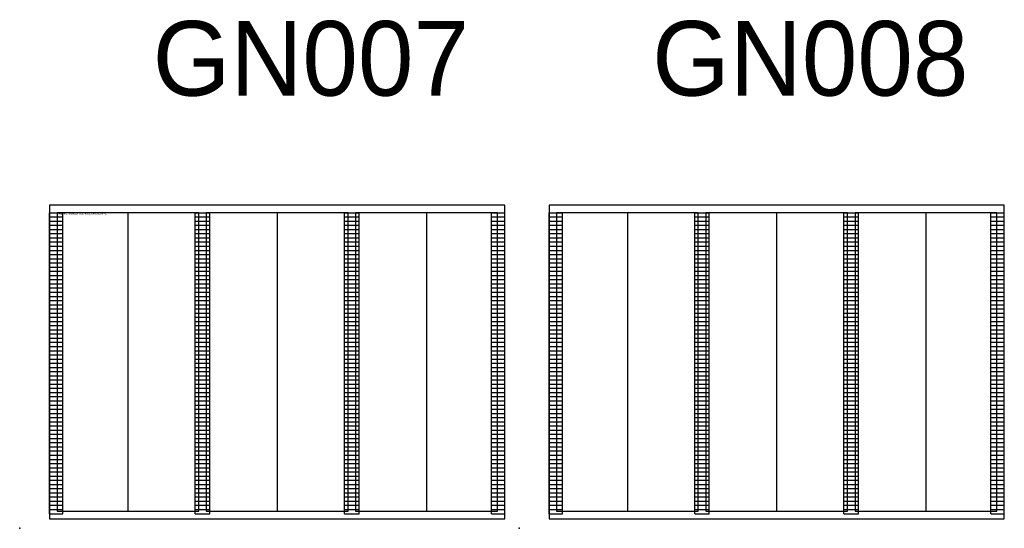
# Model space of a CAD drawing. Extents: x -8 to 334, y 32 to 88.
# Tile 12 of 13: x 201 to 267, y 54 to 88. Entities that reach past the tile are written whole.
import ezdxf

# ---------------------------------------------------------------- set-up
doc = ezdxf.new("R2010")
doc.units = 0
doc.header["$MEASUREMENT"] = 0
doc.layers.add('0_VIEW', color=7, linetype='Continuous', plot=False)
doc.layers.add('SC_Scratch1', color=7, linetype='Continuous', plot=False)
doc.layers.add('TX_P_1', color=7, linetype='Continuous')
doc.styles.add('P_Slanted_Normal', font='calibrii.ttf', dxfattribs={"height": 0.14})
doc.styles.add('Slanted-Normal', font='font31.shx', dxfattribs={"height": 0.14})

# ---------------------------------------------------------------- blocks, each defined once
blk = doc.blocks.new('3COL')
at = {"layer": '0_VIEW', "color": 3, "linetype": 'Continuous'}
for p, q in [((2, 0.98), (2, 21.14)), ((2, 21.14), (2.9, 21.14)), ((2.9, 0.98), (2.9, 21.14)), ((11.76, 0.98), (11.76, 21.14)), ((11.76, 21.14), (12.74, 21.14)), ((12.74, 0.98), (12.74, 21.14)), ((21.76, 0.98), (21.76, 21.14)), ((21.76, 21.14), (22.74, 21.14)), ((22.74, 0.98), (22.74, 21.14)), ((31.6, 0.98), (31.6, 21.14)), ((31.6, 21.14), (32.5, 21.14)), ((32.5, 0.98), (32.5, 21.14)), ((2, 20.86), (2.9, 20.86)), ((2, 20.58), (2.9, 20.58)), ((11.76, 20.86), (12.74, 20.86)), ((11.76, 20.58), (12.74, 20.58)), ((21.76, 20.86), (22.74, 20.86)), ((21.76, 20.58), (22.74, 20.58)), ((31.6, 20.86), (32.5, 20.86)), ((31.6, 20.58), (32.5, 20.58)), ((2, 20.3), (2.9, 20.3)), ((2, 20.02), (2.9, 20.02)), ((11.76, 20.3), (12.74, 20.3)), ((11.76, 20.02), (12.74, 20.02)), ((21.76, 20.3), (22.74, 20.3)), ((21.76, 20.02), (22.74, 20.02)), ((31.6, 20.3), (32.5, 20.3)), ((31.6, 20.02), (32.5, 20.02)), ((2, 19.74), (2.9, 19.74)), ((2, 19.46), (2.9, 19.46)), ((2, 19.18), (2.9, 19.18)), ((11.76, 19.74), (12.74, 19.74)), ((11.76, 19.46), (12.74, 19.46)), ((11.76, 19.18), (12.74, 19.18)), ((21.76, 19.74), (22.74, 19.74)), ((21.76, 19.46), (22.74, 19.46)), ((21.76, 19.18), (22.74, 19.18)), ((31.6, 19.74), (32.5, 19.74)), ((31.6, 19.46), (32.5, 19.46)), ((31.6, 19.18), (32.5, 19.18)), ((2, 18.9), (2.9, 18.9)), ((2, 18.62), (2.9, 18.62)), ((11.76, 18.9), (12.74, 18.9)), ((11.76, 18.62), (12.74, 18.62)), ((21.76, 18.9), (22.74, 18.9)), ((21.76, 18.62), (22.74, 18.62)), ((31.6, 18.9), (32.5, 18.9)), ((31.6, 18.62), (32.5, 18.62)), ((2, 18.34), (2.9, 18.34)), ((2, 18.06), (2.9, 18.06)), ((11.76, 18.34), (12.74, 18.34)), ((11.76, 18.06), (12.74, 18.06)), ((21.76, 18.34), (22.74, 18.34)), ((21.76, 18.06), (22.74, 18.06)), ((31.6, 18.34), (32.5, 18.34)), ((31.6, 18.06), (32.5, 18.06)), ((2, 17.78), (2.9, 17.78)), ((2, 17.5), (2.9, 17.5)), ((2, 17.22), (2.9, 17.22)), ((11.76, 17.78), (12.74, 17.78)), ((11.76, 17.5), (12.74, 17.5)), ((11.76, 17.22), (12.74, 17.22)), ((21.76, 17.78), (22.74, 17.78)), ((21.76, 17.5), (22.74, 17.5)), ((21.76, 17.22), (22.74, 17.22)), ((31.6, 17.78), (32.5, 17.78)), ((31.6, 17.5), (32.5, 17.5)), ((31.6, 17.22), (32.5, 17.22)), ((2, 16.94), (2.9, 16.94)), ((2, 16.66), (2.9, 16.66)), ((11.76, 16.94), (12.74, 16.94)), ((11.76, 16.66), (12.74, 16.66)), ((21.76, 16.94), (22.74, 16.94)), ((21.76, 16.66), (22.74, 16.66)), ((31.6, 16.94), (32.5, 16.94)), ((31.6, 16.66), (32.5, 16.66)), ((2, 16.38), (2.9, 16.38)), ((2, 16.1), (2.9, 16.1)), ((11.76, 16.38), (12.74, 16.38)), ((11.76, 16.1), (12.74, 16.1)), ((21.76, 16.38), (22.74, 16.38)), ((21.76, 16.1), (22.74, 16.1)), ((31.6, 16.38), (32.5, 16.38)), ((31.6, 16.1), (32.5, 16.1)), ((2, 15.82), (2.9, 15.82)), ((2, 15.54), (2.9, 15.54)), ((2, 15.26), (2.9, 15.26)), ((11.76, 15.82), (12.74, 15.82)), ((11.76, 15.54), (12.74, 15.54)), ((11.76, 15.26), (12.74, 15.26)), ((21.76, 15.82), (22.74, 15.82)), ((21.76, 15.54), (22.74, 15.54)), ((21.76, 15.26), (22.74, 15.26)), ((31.6, 15.82), (32.5, 15.82)), ((31.6, 15.54), (32.5, 15.54)), ((31.6, 15.26), (32.5, 15.26)), ((2, 14.98), (2.9, 14.98)), ((2, 14.7), (2.9, 14.7)), ((11.76, 14.98), (12.74, 14.98)), ((11.76, 14.7), (12.74, 14.7)), ((21.76, 14.98), (22.74, 14.98)), ((21.76, 14.7), (22.74, 14.7)), ((31.6, 14.98), (32.5, 14.98)), ((31.6, 14.7), (32.5, 14.7)), ((2, 14.42), (2.9, 14.42)), ((2, 14.14), (2.9, 14.14)), ((2, 13.86), (2.9, 13.86)), ((11.76, 14.42), (12.74, 14.42)), ((11.76, 14.14), (12.74, 14.14)), ((11.76, 13.86), (12.74, 13.86)), ((21.76, 14.42), (22.74, 14.42)), ((21.76, 14.14), (22.74, 14.14)), ((21.76, 13.86), (22.74, 13.86)), ((31.6, 14.42), (32.5, 14.42)), ((31.6, 14.14), (32.5, 14.14)), ((31.6, 13.86), (32.5, 13.86)), ((2, 13.58), (2.9, 13.58)), ((2, 13.3), (2.9, 13.3)), ((11.76, 13.58), (12.74, 13.58)), ((11.76, 13.3), (12.74, 13.3)), ((21.76, 13.58), (22.74, 13.58)), ((21.76, 13.3), (22.74, 13.3)), ((31.6, 13.58), (32.5, 13.58)), ((31.6, 13.3), (32.5, 13.3)), ((2, 13.02), (2.9, 13.02)), ((2, 12.74), (2.9, 12.74)), ((11.76, 13.02), (12.74, 13.02)), ((11.76, 12.74), (12.74, 12.74)), ((21.76, 13.02), (22.74, 13.02)), ((21.76, 12.74), (22.74, 12.74)), ((31.6, 13.02), (32.5, 13.02)), ((31.6, 12.74), (32.5, 12.74)), ((2, 12.46), (2.9, 12.46)), ((2, 12.18), (2.9, 12.18)), ((2, 11.9), (2.9, 11.9)), ((11.76, 12.46), (12.74, 12.46)), ((11.76, 12.18), (12.74, 12.18)), ((11.76, 11.9), (12.74, 11.9)), ((21.76, 12.46), (22.74, 12.46)), ((21.76, 12.18), (22.74, 12.18)), ((21.76, 11.9), (22.74, 11.9)), ((31.6, 12.46), (32.5, 12.46)), ((31.6, 12.18), (32.5, 12.18)), ((31.6, 11.9), (32.5, 11.9)), ((2, 11.62), (2.9, 11.62)), ((2, 11.34), (2.9, 11.34)), ((11.76, 11.62), (12.74, 11.62)), ((11.76, 11.34), (12.74, 11.34)), ((21.76, 11.62), (22.74, 11.62)), ((21.76, 11.34), (22.74, 11.34)), ((31.6, 11.62), (32.5, 11.62)), ((31.6, 11.34), (32.5, 11.34)), ((2, 11.06), (2.9, 11.06)), ((2, 10.78), (2.9, 10.78)), ((11.76, 11.06), (12.74, 11.06)), ((11.76, 10.78), (12.74, 10.78)), ((21.76, 11.06), (22.74, 11.06)), ((21.76, 10.78), (22.74, 10.78)), ((31.6, 11.06), (32.5, 11.06)), ((31.6, 10.78), (32.5, 10.78)), ((2, 10.5), (2.9, 10.5)), ((2, 10.22), (2.9, 10.22)), ((2, 9.94), (2.9, 9.94)), ((11.76, 10.5), (12.74, 10.5)), ((11.76, 10.22), (12.74, 10.22)), ((11.76, 9.94), (12.74, 9.94)), ((21.76, 10.5), (22.74, 10.5)), ((21.76, 10.22), (22.74, 10.22)), ((21.76, 9.94), (22.74, 9.94)), ((31.6, 10.5), (32.5, 10.5)), ((31.6, 10.22), (32.5, 10.22)), ((31.6, 9.94), (32.5, 9.94)), ((2, 9.66), (2.9, 9.66)), ((2, 9.38), (2.9, 9.38)), ((11.76, 9.66), (12.74, 9.66)), ((11.76, 9.38), (12.74, 9.38)), ((21.76, 9.66), (22.74, 9.66)), ((21.76, 9.38), (22.74, 9.38)), ((31.6, 9.66), (32.5, 9.66)), ((31.6, 9.38), (32.5, 9.38)), ((2, 9.1), (2.9, 9.1)), ((2, 8.82), (2.9, 8.82)), ((11.76, 9.1), (12.74, 9.1)), ((11.76, 8.82), (12.74, 8.82)), ((21.76, 9.1), (22.74, 9.1)), ((21.76, 8.82), (22.74, 8.82)), ((31.6, 9.1), (32.5, 9.1)), ((31.6, 8.82), (32.5, 8.82)), ((2, 8.54), (2.9, 8.54)), ((2, 8.26), (2.9, 8.26)), ((2, 7.98), (2.9, 7.98)), ((11.76, 8.54), (12.74, 8.54)), ((11.76, 8.26), (12.74, 8.26)), ((11.76, 7.98), (12.74, 7.98)), ((21.76, 8.54), (22.74, 8.54)), ((21.76, 8.26), (22.74, 8.26)), ((21.76, 7.98), (22.74, 7.98)), ((31.6, 8.54), (32.5, 8.54)), ((31.6, 8.26), (32.5, 8.26)), ((31.6, 7.98), (32.5, 7.98)), ((2, 7.7), (2.9, 7.7)), ((2, 7.42), (2.9, 7.42)), ((11.76, 7.7), (12.74, 7.7)), ((11.76, 7.42), (12.74, 7.42)), ((21.76, 7.7), (22.74, 7.7)), ((21.76, 7.42), (22.74, 7.42)), ((31.6, 7.7), (32.5, 7.7)), ((31.6, 7.42), (32.5, 7.42)), ((2, 7.14), (2.9, 7.14)), ((2, 6.86), (2.9, 6.86)), ((11.76, 7.14), (12.74, 7.14)), ((11.76, 6.86), (12.74, 6.86)), ((21.76, 7.14), (22.74, 7.14)), ((21.76, 6.86), (22.74, 6.86)), ((31.6, 7.14), (32.5, 7.14)), ((31.6, 6.86), (32.5, 6.86)), ((2, 6.58), (2.9, 6.58)), ((2, 6.3), (2.9, 6.3)), ((2, 6.02), (2.9, 6.02)), ((11.76, 6.58), (12.74, 6.58)), ((11.76, 6.3), (12.74, 6.3)), ((11.76, 6.02), (12.74, 6.02)), ((21.76, 6.58), (22.74, 6.58)), ((21.76, 6.3), (22.74, 6.3)), ((21.76, 6.02), (22.74, 6.02)), ((31.6, 6.58), (32.5, 6.58)), ((31.6, 6.3), (32.5, 6.3)), ((31.6, 6.02), (32.5, 6.02)), ((2, 5.74), (2.9, 5.74)), ((2, 5.46), (2.9, 5.46)), ((11.76, 5.74), (12.74, 5.74)), ((11.76, 5.46), (12.74, 5.46)), ((21.76, 5.74), (22.74, 5.74)), ((21.76, 5.46), (22.74, 5.46)), ((31.6, 5.74), (32.5, 5.74)), ((31.6, 5.46), (32.5, 5.46)), ((2, 5.18), (2.9, 5.18)), ((2, 4.9), (2.9, 4.9)), ((2, 4.62), (2.9, 4.62)), ((11.76, 5.18), (12.74, 5.18)), ((11.76, 4.9), (12.74, 4.9)), ((11.76, 4.62), (12.74, 4.62)), ((21.76, 5.18), (22.74, 5.18)), ((21.76, 4.9), (22.74, 4.9)), ((21.76, 4.62), (22.74, 4.62)), ((31.6, 5.18), (32.5, 5.18)), ((31.6, 4.9), (32.5, 4.9)), ((31.6, 4.62), (32.5, 4.62)), ((2, 4.34), (2.9, 4.34)), ((2, 4.06), (2.9, 4.06)), ((11.76, 4.34), (12.74, 4.34)), ((11.76, 4.06), (12.74, 4.06)), ((21.76, 4.34), (22.74, 4.34)), ((21.76, 4.06), (22.74, 4.06)), ((31.6, 4.34), (32.5, 4.34)), ((31.6, 4.06), (32.5, 4.06)), ((2, 3.78), (2.9, 3.78)), ((2, 3.5), (2.9, 3.5)), ((11.76, 3.78), (12.74, 3.78)), ((11.76, 3.5), (12.74, 3.5)), ((21.76, 3.78), (22.74, 3.78)), ((21.76, 3.5), (22.74, 3.5)), ((31.6, 3.78), (32.5, 3.78)), ((31.6, 3.5), (32.5, 3.5)), ((2, 3.22), (2.9, 3.22)), ((2, 2.94), (2.9, 2.94)), ((2, 2.66), (2.9, 2.66)), ((11.76, 3.22), (12.74, 3.22)), ((11.76, 2.94), (12.74, 2.94)), ((11.76, 2.66), (12.74, 2.66)), ((21.76, 3.22), (22.74, 3.22)), ((21.76, 2.94), (22.74, 2.94)), ((21.76, 2.66), (22.74, 2.66)), ((31.6, 3.22), (32.5, 3.22)), ((31.6, 2.94), (32.5, 2.94)), ((31.6, 2.66), (32.5, 2.66)), ((2, 2.38), (2.9, 2.38)), ((2, 2.1), (2.9, 2.1)), ((11.76, 2.38), (12.74, 2.38)), ((11.76, 2.1), (12.74, 2.1)), ((21.76, 2.38), (22.74, 2.38)), ((21.76, 2.1), (22.74, 2.1)), ((31.6, 2.38), (32.5, 2.38)), ((31.6, 2.1), (32.5, 2.1)), ((2, 1.82), (2.9, 1.82)), ((2, 1.54), (2.9, 1.54)), ((11.76, 1.82), (12.74, 1.82)), ((11.76, 1.54), (12.74, 1.54)), ((21.76, 1.82), (22.74, 1.82)), ((21.76, 1.54), (22.74, 1.54)), ((31.6, 1.82), (32.5, 1.82)), ((31.6, 1.54), (32.5, 1.54)), ((2, 1.26), (2.9, 1.26)), ((2, 0.98), (2.9, 0.98)), ((11.76, 1.26), (12.74, 1.26)), ((11.76, 0.98), (12.74, 0.98)), ((21.76, 1.26), (22.74, 1.26)), ((21.76, 0.98), (22.74, 0.98)), ((31.6, 1.26), (32.5, 1.26)), ((31.6, 0.98), (32.5, 0.98))]:
    blk.add_line(p, q, dxfattribs=at)
at = {"layer": '0_VIEW', "color": 3}
blk.add_lwpolyline([(2, 0.64), (32.5, 0.64), (32.5, 21.64), (2, 21.64)], close=True, dxfattribs=at)
at = {"layer": '0_VIEW', "color": 3, "linetype": 'Continuous'}
blk.add_point((0, 0), dxfattribs=at)

msp = doc.modelspace()

# ---------------------------------------------------------------- linework, layer by layer
at = {"layer": 'SC_Scratch1'}
for p, q in [((208.045, 75.173), (208.045, 55.173)), ((218.045, 75.173), (218.045, 55.173)), ((228.045, 75.173), (228.045, 55.173)), ((241.503, 75.173), (241.503, 55.173)), ((251.503, 75.173), (251.503, 55.173)), ((261.503, 75.173), (261.503, 55.173))]:
    msp.add_line(p, q, dxfattribs=at)
for points in [[(202.795, 54.673), (233.295, 54.673), (233.295, 75.673), (202.795, 75.673)], [(203.295, 55.173), (212.795, 55.173), (212.795, 75.173), (203.295, 75.173)], [(213.295, 55.173), (222.795, 55.173), (222.795, 75.173), (213.295, 75.173)], [(223.295, 55.173), (232.795, 55.173), (232.795, 75.173), (223.295, 75.173)], [(236.753, 55.173), (246.253, 55.173), (246.253, 75.173), (236.753, 75.173)], [(246.753, 55.173), (256.253, 55.173), (256.253, 75.173), (246.753, 75.173)], [(256.753, 55.173), (266.253, 55.173), (266.253, 75.173), (256.753, 75.173)]]:
    msp.add_lwpolyline(points, close=True, dxfattribs=at)

# ---------------------------------------------------------------- block references
for p in [(200.795, 54.033), (234.253, 54.033)]:
    msp.add_blockref('3COL', p, dxfattribs=at)

# ---------------------------------------------------------------- texts
at = {"layer": 'SC_Scratch1', "color": 1, "char_height": 5, "width": 9.5, "attachment_point": 2, "style": 'Slanted-Normal'}
for s, insert in [('GN007', (220.298, 88.017)), ('GN008', (253.756, 88.017))]:
    msp.add_mtext(s, dxfattribs=dict(at, insert=insert))
at = {"layer": 'TX_P_1', "color": 3, "insert": (203.295, 75.173), "char_height": 0.14, "width": 9.5, "attachment_point": 1, "style": 'P_Slanted_Normal'}
msp.add_mtext('TRAFFIC SIGNAL NOTES (CONTINUED)', dxfattribs=at)

doc.saveas('drawing.dxf')
